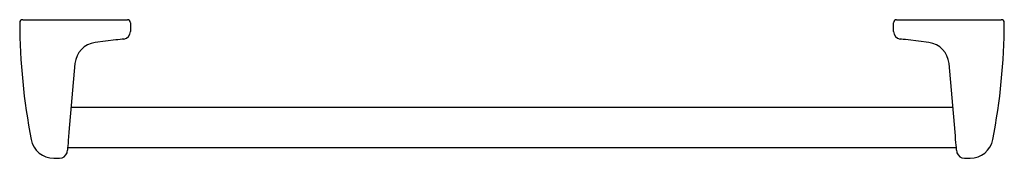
# Model space of a CAD drawing. Header units: millimetres. Extents: x 43.057 to 43.697, y 174.785 to 174.875.
import ezdxf

# ---------------------------------------------------------------- set-up
doc = ezdxf.new("R2010")
doc.units = ezdxf.units.MM
doc.layers.add('SANINDUSA', color=3, linetype='Continuous')

msp = doc.modelspace()

# ---------------------------------------------------------------- linework, layer by layer
at = {"layer": 'SANINDUSA'}
for p, q in [((43.05904, 174.87506), (43.06112, 174.87506)), ((43.06112, 174.87506), (43.07304, 174.87506)), ((43.07304, 174.87506), (43.11893, 174.87506)), ((43.11893, 174.87506), (43.12702, 174.87506)), ((43.12902, 174.87306), (43.12902, 174.86748)), ((43.62502, 174.86748), (43.62502, 174.87306)), ((43.62702, 174.87506), (43.63511, 174.87506)), ((43.63511, 174.87506), (43.681, 174.87506)), ((43.681, 174.87506), (43.69291, 174.87506)), ((43.69291, 174.87506), (43.69501, 174.87506)), ((43.11957, 174.8619), (43.10608, 174.86024)), ((43.64796, 174.86024), (43.63447, 174.8619)), ((43.66358, 174.81806), (43.09046, 174.81806)), ((43.08818, 174.79206), (43.66585, 174.79206)), ((43.07921, 174.78506), (43.08299, 174.78506)), ((43.67105, 174.78506), (43.67483, 174.78506))]:
    msp.add_line(p, q, dxfattribs=at)
at = {"layer": 'SANINDUSA', "flags": 128}
for points in [[(43.12463, 174.86252), (43.12435, 174.86248), (43.12355, 174.86238), (43.12232, 174.86223), (43.12079, 174.86205), (43.11957, 174.8619)], [(43.63447, 174.8619), (43.63281, 174.8621), (43.63133, 174.86228), (43.6302, 174.86242), (43.62955, 174.8625), (43.62941, 174.86252)], [(43.09296, 174.84666), (43.091, 174.8243), (43.08906, 174.80206)], [(43.66498, 174.80206), (43.66304, 174.82425), (43.66108, 174.84666)], [(43.08906, 174.80206), (43.0888, 174.79909), (43.0886, 174.79685), (43.08843, 174.79485), (43.08828, 174.79315), (43.08816, 174.79179), (43.08804, 174.79039)], [(43.666, 174.79039), (43.66595, 174.79097), (43.66586, 174.79204), (43.66573, 174.79349), (43.66557, 174.79527), (43.66539, 174.79733), (43.66519, 174.79962), (43.66498, 174.80206)], [(43.08779, 174.78868), (43.08778, 174.78866), (43.0879, 174.78927), (43.088, 174.79002)]]:
    msp.add_lwpolyline(points, dxfattribs=at)
at = {"layer": 'SANINDUSA'}
for centre, radius, start, end in [((43.05902, 174.87306), 0.002, 90, 180.69548), ((43.46702, 174.87506), 0.41, 180.28084, 190.94488), ((43.12702, 174.87306), 0.002, 0, 90), ((43.62702, 174.87306), 0.002, 90, 180), ((43.28702, 174.87506), 0.41, 349.05515, 359.71906), ((43.69501, 174.87306), 0.002, 0.13829, 90), ((43.12402, 174.86748), 0.005, 277, 0), ((43.63002, 174.86748), 0.005, 180, 263), ((43.1079, 174.84535), 0.015, 97, 175), ((43.64613, 174.84535), 0.015, 4.99999, 82.99996), ((43.0792, 174.80006), 0.015, 190.92086, 270.01185), ((43.67483, 174.80006), 0.015, 269.99016, 349.07669), ((43.08299, 174.79006), 0.005, 270.01913, 343.96868), ((43.07064, 174.79191), 0.01746, 353.79328, 355.00122), ((43.68341, 174.79191), 0.01748, 185.00023, 186.20701), ((43.68021, 174.79158), 0.01426, 186.26178, 191.73112), ((43.67104, 174.79004), 0.00498, 195.87513, 270.02521)]:
    msp.add_arc(centre, radius, start, end, dxfattribs=at)

doc.saveas('drawing.dxf')
